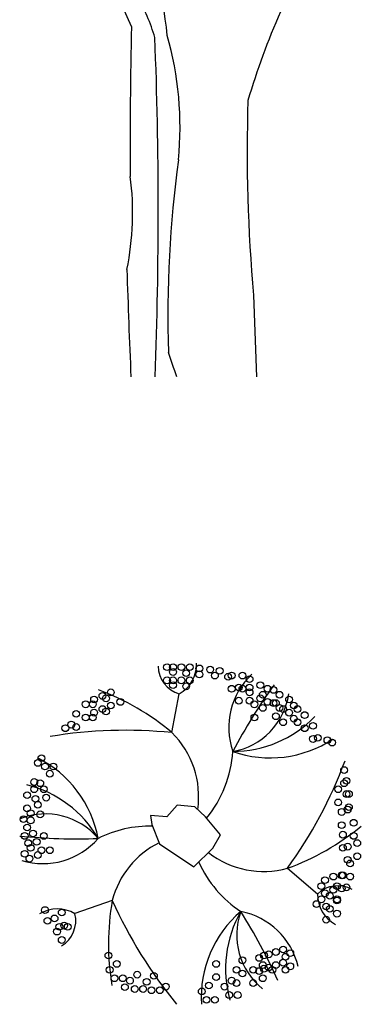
# Model space of a CAD drawing. Header units: millimetres. Extents: x -129.2 to -76.8, y 2488.8 to 2511.1.
# Tile 8 of 16: x -103.8 to -102.9, y 2495 to 2497.7. Entities that reach past the tile are written whole.
import ezdxf

# ---------------------------------------------------------------- set-up
doc = ezdxf.new("R2010")
doc.units = ezdxf.units.MM

# ---------------------------------------------------------------- blocks, each defined once
blk = doc.blocks.new('AR-ALZ-1')
for p, q in [((-0.1236, 0.9559), (-0.2, 1.13)), ((0.2095, 0.2224), (0.2173, 0))]:
    blk.add_line(p, q)
for centre, radius, start, end in [((-1.1867, 0.8175), 1.1665, 5.6035, 23.1836), ((-0.5362, 0.7862), 0.4966, 16.2604, 30.51), ((2.2915, 0.1212), 2.1907, 156.4774, 163.2073), ((13.4008, 0.6502), 13.5278, 178.70517, 180.43968), ((-12.2178, 0.4531), 12.1675, 357.86568, 2.22385), ((-0.9095, 0.6808), 0.9186, 354.464, 15.8318), ((4.776, 0.6197), 4.5838, 178.3195, 184.9725), ((3.2244, 0.1602), 3.2485, 172.3579, 181.6515), ((-0.8826, 0.4467), 0.7625, 348.3494, 7.5105), ((20.5055, 0.9227), 20.6509, 181.74816, 182.56086), ((-3.2502, -1.0731), 3.4228, 18.2705, 19.4481)]:
    blk.add_arc(centre, radius, start, end)
blk = doc.blocks.new('AR-PLA-1')
for p, q in [((-0.013, 0.3346), (0.0069, 0.4407)), ((0.0016, 0.1371), (-0.0268, 0.1047)), ((0.0493, 0.1325), (0.0016, 0.1371)), ((-0.0714, 0.1087), (-0.0674, 0.0844)), ((-0.0268, 0.1047), (-0.0714, 0.1087)), ((0.0786, 0.1047), (0.0493, 0.1325)), ((-0.0674, 0.0844), (-0.0471, 0.0316)), ((0.1192, 0.056), (0.0786, 0.1047)), ((0.0989, 0.0195), (0.1192, 0.056)), ((-0.0471, 0.0316), (0.0471, -0.0316)), ((0.0471, -0.0316), (0.0989, 0.0195)), ((0.3022, -0.0354), (0.3842, -0.1056)), ((-0.1757, -0.1234), (-0.2776, -0.1592))]:
    blk.add_line(p, q)
for centre in [(-0.0263, 0.5131), (-0.01, 0.5131), (0.0128, 0.5131), (0.0357, 0.5131), (0.0618, 0.5098), (0.0912, 0.5065), (0.1173, 0.5033), (-0.0263, 0.4772), (-0.01, 0.5), (-0.01, 0.4772), (0.0128, 0.4772), (0.0259, 0.4968), (0.0357, 0.4772), (0.0618, 0.4935), (0.1042, 0.4902), (0.1401, 0.487), (0.1499, 0.4902), (0.1793, 0.4902), (0.1988, 0.4804), (-0.01, 0.4641), (0.0259, 0.4609), (0.1499, 0.4543), (0.1695, 0.4576), (0.1793, 0.4543), (0.1988, 0.4576), (0.2282, 0.4641), (0.2478, 0.4543), (0.2641, 0.4511), (-0.2254, 0.425), (-0.2025, 0.4347), (-0.1927, 0.4282), (-0.1797, 0.4445), (0.1695, 0.4217), (0.1988, 0.4445), (0.1988, 0.4217), (0.2282, 0.4282), (0.2347, 0.438), (0.2804, 0.438), (0.3065, 0.425), (-0.2482, 0.4119), (-0.2286, 0.4119), (-0.2025, 0.3988), (-0.1797, 0.4086), (-0.1536, 0.4184), (0.2119, 0.4119), (0.2347, 0.4021), (0.2478, 0.4184), (0.2641, 0.4152), (0.2706, 0.4152), (0.2804, 0.4021), (0.2902, 0.3988), (0.3196, 0.4086), (0.3294, 0.3988), (-0.2743, 0.3858), (-0.2482, 0.376), (-0.2286, 0.376), (-0.2254, 0.3891), (-0.1927, 0.3923), (0.2119, 0.376), (0.2706, 0.3793), (0.3065, 0.3891), (0.3196, 0.3727), (0.349, 0.3825), (-0.3037, 0.3466), (-0.2874, 0.3564), (-0.2743, 0.3499), (0.2902, 0.3629), (0.3294, 0.3629), (0.349, 0.3466), (0.3718, 0.3532), (0.3718, 0.3173), (0.3849, 0.3205), (0.411, 0.314), (0.424, 0.3075), (-0.369, 0.265), (-0.3787, 0.252), (-0.3592, 0.2422), (-0.3363, 0.2422), (-0.3461, 0.2226), (0.4566, 0.2324), (-0.3885, 0.1998), (-0.3885, 0.1802), (-0.3722, 0.1965), (-0.3624, 0.1802), (0.4403, 0.1802), (0.4566, 0.1965), (0.4632, 0.203), (-0.4081, 0.1639), (-0.3853, 0.1541), (-0.3559, 0.1573), (0.4632, 0.1671), (0.4697, 0.1671), (-0.4081, 0.128), (-0.3787, 0.1378), (0.4403, 0.1443), (0.4697, 0.1312), (-0.4179, 0.0986), (-0.3983, 0.1149), (-0.3722, 0.1116), (0.4501, 0.1182), (0.4664, 0.1247), (-0.4081, 0.0757), (-0.3983, 0.0953), (0.4501, 0.0823), (0.4827, 0.0888), (-0.4146, 0.0529), (-0.3918, 0.0594), (-0.3624, 0.0529), (0.4534, 0.0562), (0.4827, 0.0529), (-0.4048, 0.0333), (-0.3983, 0.0203), (-0.382, 0.0366), (0.4534, 0.0203), (0.4664, 0.0235), (0.4925, 0.0333), (-0.4146, 0.0039), (-0.4016, -0.0091), (-0.3787, 0.0007), (-0.369, 0.0137), (-0.3461, 0.0137), (0.4925, -0.0026), (0.4664, -0.0124), (0.473, -0.0222), (0.4273, -0.0581), (0.4501, -0.0548), (0.4534, -0.0548), (0.473, -0.0581), (0.3946, -0.0842), (0.4044, -0.0679), (0.4371, -0.0842), (0.4632, -0.0874), (0.4044, -0.1038), (0.4175, -0.1103), (0.4273, -0.094), (0.4501, -0.0907), (0.3816, -0.1331), (0.3946, -0.1201), (0.4077, -0.1397), (0.4371, -0.1201), (0.4371, -0.1233), (-0.3592, -0.1494), (-0.3135, -0.156), (0.4175, -0.1462), (0.4371, -0.1592), (-0.3526, -0.1788), (-0.3331, -0.1723), (-0.32, -0.1951), (-0.3069, -0.1919), (-0.2972, -0.1951), (0.4077, -0.1756), (-0.3265, -0.2082), (-0.3135, -0.231), (-0.1862, -0.2735), (0.238, -0.2735), (0.2511, -0.2702), (0.2706, -0.2637), (0.2902, -0.2571), (0.2967, -0.2767), (0.3098, -0.2669), (-0.1634, -0.2963), (0.1075, -0.2963), (0.1793, -0.2865), (0.225, -0.28), (0.2347, -0.2996), (0.2706, -0.2996), (0.2902, -0.293), (0.3098, -0.3028), (-0.1829, -0.3126), (-0.1079, -0.3257), (-0.0622, -0.3289), (0.163, -0.3126), (0.1793, -0.3224), (0.2086, -0.3126), (0.225, -0.3159), (0.238, -0.3094), (0.2511, -0.3061), (0.2608, -0.3126), (0.2967, -0.3126), (-0.1699, -0.3355), (-0.1471, -0.3355), (-0.1275, -0.342), (-0.0818, -0.3453), (-0.0296, -0.3583), (0.0879, -0.3551), (0.1075, -0.3322), (0.1303, -0.3583), (0.1499, -0.342), (0.163, -0.3485), (0.2086, -0.3485), (0.2347, -0.3355), (-0.1413, -0.3598), (-0.1144, -0.3648), (-0.0916, -0.3648), (-0.0687, -0.3681), (-0.0459, -0.3681), (0.0683, -0.3714), (0.1434, -0.3812), (0.1662, -0.3812), (0.0814, -0.3942), (0.1042, -0.3942)]:
    blk.add_circle(centre, 0.00923)
for centre, radius, start, end in [((0.0286, 0.5171), 0.0794, 180.6747, 254.1717), ((-0.0376, 0.5211), 0.0919, 298.9372, 2.0584), ((0.3405, 0.3486), 0.1986, 133.0439, 199.2153), ((1.5174, -0.4354), 1.5421, 144.2642, 152.2256), ((-0.4473, -0.1807), 0.6739, 49.8733, 69.6848), ((0.1201, 0.4679), 0.1876, 280.0793, 351.4749), ((0.1521, 0.5958), 0.3126, 270.1539, 315.9618), ((-0.1398, -0.906), 1.247, 84.1621, 99.4877), ((-0.1845, 0.1603), 0.2445, 351.652, 45.4496), ((0.2555, 0.5739), 0.3082, 250.5723, 303.5484), ((-0.158, 0.3008), 0.3114, 320.2074, 356.7676), ((-0.5172, -0.0105), 0.3082, 10.5723, 63.5484), ((-0.7087, 0.6948), 1.247, 324.1621, 339.4877), ((-0.4845, -0.111), 0.3126, 30.1539, 75.9618), ((-0.3578, -0.0748), 0.1876, 40.0793, 111.4749), ((-0.074, -0.232), 0.3114, 88.4258, 116.7676), ((0.0731, 0.5984), 0.6739, 289.8733, 309.6848), ((-0.2741, 1.5869), 1.5421, 264.2642, 272.2256), ((-0.3646, 0.1758), 0.1986, 253.0439, 319.2153), ((0.0609, -0.1848), 0.2445, 116.4663, 165.4496), ((0.2371, 0.2003), 0.2445, 232.058, 285.4496), ((0.3455, 0.1071), 0.3114, 203.7779, 236.7676), ((0.4396, -0.1626), 0.0794, 60.6747, 134.1717), ((0.4761, -0.1073), 0.0919, 178.9372, 242.0584), ((0.4877, -0.2419), 0.6739, 169.8733, 189.6848), ((0.962, 0.3871), 1.247, 204.1621, 219.4877), ((-0.325, -0.238), 0.0919, 58.9372, 122.0584), ((-0.3546, -0.1787), 0.0794, 300.6747, 14.1717), ((0.3752, -0.3875), 0.3082, 130.5723, 183.5484), ((0.4459, -0.309), 0.3126, 150.1539, 195.9618), ((0.3512, -0.2173), 0.1876, 160.0793, 231.4749), ((-1.1298, -0.9757), 1.5421, 24.2642, 32.2256), ((0.1376, -0.3485), 0.1986, 13.0439, 79.2153)]:
    blk.add_arc(centre, radius, start, end)

msp = doc.modelspace()

# ---------------------------------------------------------------- block references
for name, p in [('AR-ALZ-1', (-103.4024, 2496.7173)), ('AR-PLA-1', (-103.4024, 2495.412))]:
    msp.add_blockref(name, p)

doc.saveas('drawing.dxf')
